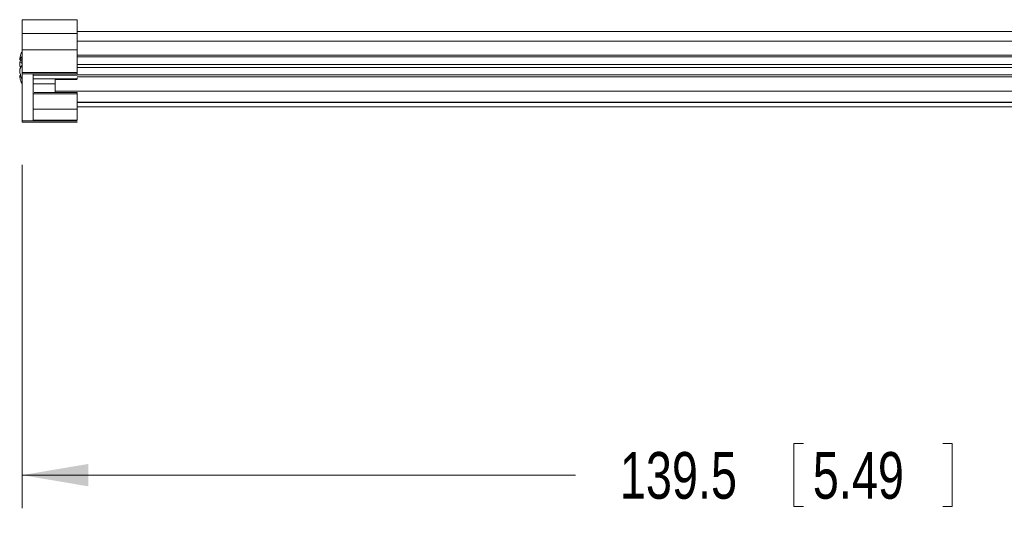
# Model space of a CAD drawing. Header units: millimetres. Extents: x 10 to 277, y 8 to 208.
# Tile 5 of 61: x 35 to 79, y 105 to 128. Entities that reach past the tile are written whole.
import ezdxf

# ---------------------------------------------------------------- set-up
doc = ezdxf.new("R2010")
doc.units = ezdxf.units.MM
doc.styles.add('SLDTEXTSTYLE0', font='TXT', dxfattribs={"width": 0.75})
doc.dimstyles.new('SLDDIMSTYLE0', dxfattribs={"dimtxt": 2.116667, "dimasz": 3, "dimexe": 0, "dimexo": 0.0625, "dimgap": 0.529167, "dimtad": 0, "dimtih": 1, "dimtoh": 1, "dimdec": 1, "dimlfac": 2, "dimrnd": 1e-09, "dimzin": 12, "dimdsep": 46, "dimtxsty": 'SLDTEXTSTYLE0', "dimsah": 1, "dimcen": 0.09, "dimadec": 0, "dimazin": 0, "dimtfac": 1, "dimtdec": 1, "dimtofl": 0, "dimtmove": 0, "dimatfit": 3, "dimfxl": 1, "dimtolj": 1, "dimtzin": 12, "dimarcsym": 0})

# ---------------------------------------------------------------- blocks, each defined once
blk = doc.blocks.new('*D7')
at = {"color": 7, "linetype": 'Continuous', "lineweight": 0}
for p, q in [((34.703, 121.148), (34.703, 105.58)), ((104.453, 121.148), (104.453, 105.58)), ((69.709, 108.509), (69.709, 105.651)), ((69.709, 108.509), (70.138, 108.509)), ((76.894, 108.509), (76.465, 108.509)), ((76.894, 108.509), (76.894, 105.651)), ((34.703, 107.08), (59.799, 107.08)), ((104.453, 107.08), (79.768, 107.08)), ((69.709, 105.651), (70.138, 105.651)), ((76.894, 105.651), (76.465, 105.651))]:
    blk.add_line(p, q, dxfattribs=at)
for points in [[(34.703, 107.08), (37.703, 106.572), (37.703, 107.588)], [(104.453, 107.08), (101.453, 107.588), (101.453, 106.572)]]:
    blk.add_solid(points, dxfattribs=at)
at = {"color": 7, "linetype": 'Continuous', "lineweight": 0, "char_height": 2.1167, "attachment_point": 1, "style": 'SLDTEXTSTYLE0'}
for s, insert in [('139.5', (61.816, 108.127)), ('5.49', (70.567, 108.127))]:
    blk.add_mtext(s, dxfattribs=dict(at, insert=insert))

msp = doc.modelspace()

# ---------------------------------------------------------------- linework, layer by layer
at = {"color": 7, "linetype": 'Continuous', "lineweight": 15}
for p, q in [((34.703, 127.731), (37.203, 127.731)), ((34.703, 127.731), (34.703, 127.104)), ((37.203, 127.104), (37.203, 127.731)), ((37.203, 127.104), (34.703, 127.104)), ((37.203, 127.192), (101.953, 127.192)), ((101.953, 126.759), (37.203, 126.759)), ((37.203, 126.358), (34.703, 126.358)), ((34.703, 125.341), (34.703, 126.358)), ((37.203, 125.341), (37.203, 126.358)), ((37.203, 126.119), (101.953, 126.119)), ((34.602, 125.93), (34.69, 125.909)), ((34.602, 125.783), (34.692, 125.775)), ((34.666, 125.613), (34.602, 125.619)), ((37.203, 125.704), (101.953, 125.704)), ((37.203, 125.567), (101.953, 125.567)), ((34.652, 125.135), (34.602, 125.123)), ((34.703, 125.341), (37.203, 125.341)), ((35.203, 125.281), (34.703, 125.281)), ((34.703, 123.148), (34.703, 125.281)), ((35.203, 125.281), (37.203, 125.281)), ((35.203, 123.181), (35.203, 125.281)), ((101.953, 125.14), (37.203, 125.14)), ((36.203, 124.829), (35.203, 124.829)), ((37.203, 125.017), (36.203, 125.017)), ((36.203, 124.719), (36.203, 124.856)), ((35.203, 124.362), (37.203, 124.362)), ((102.953, 124.487), (36.203, 124.487)), ((37.203, 123.675), (37.203, 124.362)), ((101.953, 123.993), (37.203, 123.993)), ((101.953, 123.982), (37.203, 123.982)), ((37.203, 123.781), (101.953, 123.781)), ((37.203, 123.675), (35.203, 123.675)), ((34.703, 123.148), (37.203, 123.148)), ((37.203, 123.081), (34.703, 123.081)), ((37.203, 123.181), (35.203, 123.181))]:
    msp.add_line(p, q, dxfattribs=at)
at = {"color": 7, "linetype": 'Continuous', "lineweight": 15, "flags": 128}
for points in [[(34.602, 125.989), (34.628, 126.098), (34.631, 126.11)], [(34.632, 125.911), (34.628, 125.896), (34.602, 125.783)]]:
    msp.add_lwpolyline(points, dxfattribs=at)
at = {"color": 7, "linetype": 'Continuous', "lineweight": 15}
for centre, radius, start, end in [((35.011, 125.736), 0.453, 133.0088, 154.6355), ((36.559, 125.556), 2.006, 157.7001, 163.9681), ((36.325, 125.865), 1.635, 172.8897, 187.1103), ((35.247, 125.225), 0.699, 141.2384, 157.4276), ((35.149, 125.839), 0.59, 201.9202, 208.6841), ((36.383, 125.685), 1.816, 191.3089, 202.3966), ((36.162, 125.442), 1.593, 191.5493, 203.6679), ((36.559, 125.556), 2.006, 196.0319, 202.2999)]:
    msp.add_arc(centre, radius, start, end, dxfattribs=at)
for points, knots in [([(34.703, 127.104), (34.703, 126.964), (34.703, 126.824), (34.703, 126.568), (34.703, 126.452), (34.703, 126.358)], [0, 0, 0, 0, 0.5, 0.5, 1, 1, 1, 1]), ([(37.203, 126.358), (37.203, 126.452), (37.203, 126.568), (37.203, 126.824), (37.203, 126.964), (37.203, 127.104)], [0, 0, 0, 0, 0.5, 0.5, 1, 1, 1, 1]), ([(34.602, 125.989), (34.596, 125.96), (34.593, 125.938), (34.593, 125.916), (34.596, 125.917), (34.602, 125.93)], [0, 0, 0, 0, 0.5, 0.5, 1, 1, 1, 1]), ([(34.602, 125.619), (34.596, 125.633), (34.593, 125.659), (34.593, 125.719), (34.596, 125.753), (34.602, 125.783)], [0, 0, 0, 0, 0.5, 0.5, 1, 1, 1, 1]), ([(34.602, 125.123), (34.599, 125.135), (34.595, 125.158), (34.592, 125.181), (34.592, 125.193), (34.594, 125.191), (34.595, 125.191)], [0, 0, 0, 0, 0.30521, 0.61042, 0.91561, 1, 1, 1, 1]), ([(34.602, 125.493), (34.596, 125.478), (34.593, 125.453), (34.593, 125.392), (34.596, 125.358), (34.602, 125.329)], [0, 0, 0, 0, 0.5, 0.5, 1, 1, 1, 1]), ([(37.203, 125.047), (37.203, 125.048), (37.203, 125.05), (37.203, 125.066), (37.203, 125.083), (37.203, 125.098), (37.203, 125.101)], [0, 0, 0, 0, 0.299534, 0.599069, 0.898603, 1, 1, 1, 1]), ([(37.203, 124.362), (37.203, 124.382), (37.203, 124.402), (37.203, 124.429), (37.203, 124.437), (37.203, 124.437)], [0, 0, 0, 0, 0.5, 0.5, 1, 1, 1, 1]), ([(37.203, 123.181), (37.203, 123.23), (37.203, 123.304), (37.203, 123.478), (37.203, 123.578), (37.203, 123.675)], [0, 0, 0, 0, 0.5, 0.5, 1, 1, 1, 1]), ([(37.203, 123.081), (37.203, 123.081), (37.203, 123.082), (37.203, 123.099), (37.203, 123.099)], [0, 0, 0, 0, 0.975967, 1, 1, 1, 1])]:
    msp.add_open_spline(points, degree=3, knots=knots, dxfattribs=at)
for points, degree in [([(37.203, 126.052), (101.953, 126.052)], 1), ([(34.594, 125.92), (34.69, 125.897)], 1), ([(37.203, 125.497), (37.204, 125.497)], 1), ([(34.632, 125.201), (34.594, 125.192)], 1), ([(34.703, 125.341), (34.703, 125.318), (34.703, 125.298), (34.703, 125.281)], 3), ([(35.203, 125.214), (37.204, 125.214)], 1), ([(37.203, 125.281), (37.203, 125.298), (37.203, 125.318), (37.203, 125.341)], 3), ([(101.953, 125.228), (37.203, 125.228)], 1), ([(35.203, 125.047), (37.204, 125.047)], 1), ([(36.203, 124.856), (36.203, 124.91), (36.203, 124.963), (36.203, 125.017)], 3), ([(36.203, 124.437), (36.203, 124.531), (36.203, 124.625), (36.203, 124.719)], 3), ([(37.155, 124.437), (35.252, 124.437)], 1), ([(37.204, 124.437), (37.155, 124.437)], 1), ([(34.703, 123.148), (34.703, 123.104), (34.703, 123.081), (34.703, 123.081)], 3)]:
    msp.add_open_spline(points, degree=degree, dxfattribs=at)

# ---------------------------------------------------------------- dimensions: what is measured, and where the dimension line sits
at = {"color": 7, "linetype": 'Continuous', "lineweight": 0}
dim = msp.add_linear_dim(base=(104.453, 107.08), p1=(34.703, 123.148), p2=(104.453, 123.148), dimstyle='SLDDIMSTYLE0', dxfattribs=at)
dim.commit()
dim.dimension.update_dxf_attribs({"geometry": '*D7', "text_midpoint": (69.784, 107.08), "dimtype": 160})

doc.saveas('drawing.dxf')
